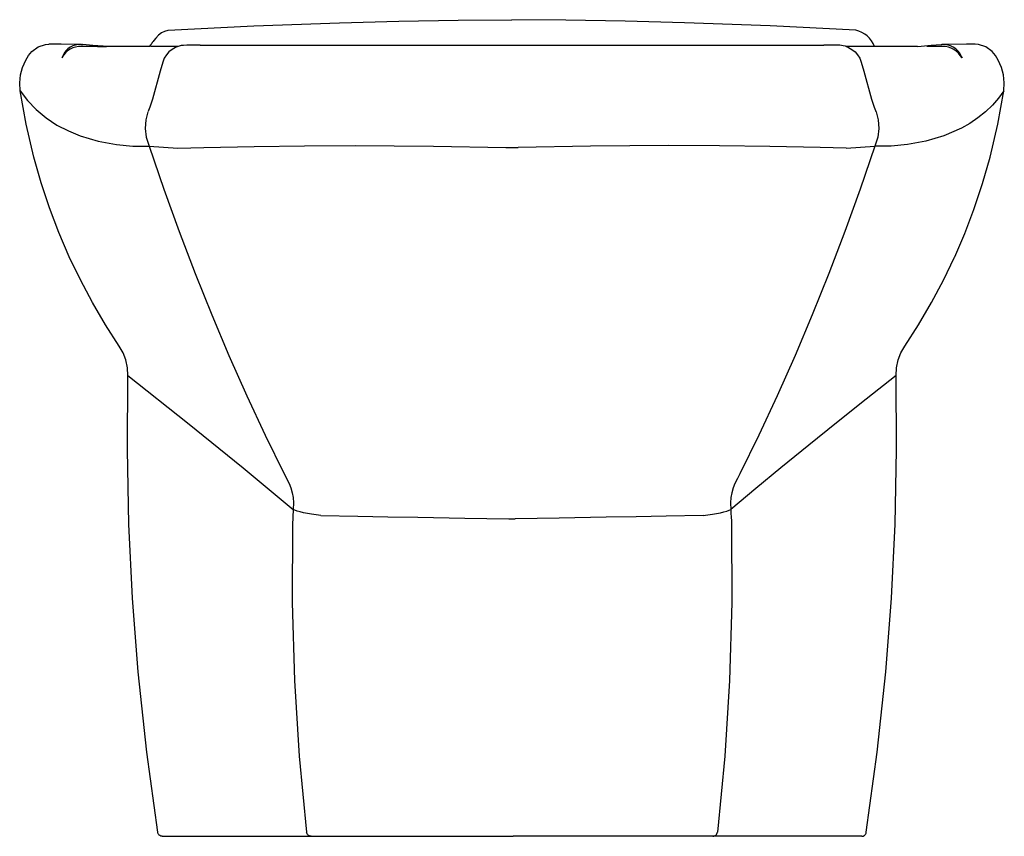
# Model space of a CAD drawing. Header units: millimetres. Extents: x -0.209 to 0.208, y 0 to 0.345.
import ezdxf

# ---------------------------------------------------------------- set-up
doc = ezdxf.new("R2010")
doc.units = ezdxf.units.MM
doc.layers.add('BLOCKS', color=3, linetype='Continuous')

msp = doc.modelspace()

# ---------------------------------------------------------------- linework, layer by layer
at = {"layer": 'BLOCKS'}
for p, q in [((-0.1824240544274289, 0.3345441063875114), (-0.181947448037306, 0.3345257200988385)), ((-0.1818005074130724, 0.3345159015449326), (-0.1819474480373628, 0.3345257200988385)), ((-0.1756665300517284, 0.3336867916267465), (-0.1717902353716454, 0.3336754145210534)), ((-0.1322783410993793, 0.3342459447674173), (0.1313229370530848, 0.3342342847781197)), ((0.180843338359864, 0.3345159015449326), (0.1811372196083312, 0.3345355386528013)), ((-0.1538448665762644, 0.2915900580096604), (-0.141651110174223, 0.2907137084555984)), ((0.1406939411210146, 0.2907137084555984), (0.1528876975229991, 0.2915900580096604)), ((-0.003091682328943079, 0.2910229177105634), (0.002134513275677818, 0.2910229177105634)), ((-0.09678226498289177, 0.1530830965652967), (-0.09466955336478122, 0.1490867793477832)), ((-0.09289087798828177, 0.138093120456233), (-0.09323065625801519, 0.1315777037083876)), ((-0.1482484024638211, 0), (-0.08537289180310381, 0)), ((-0.08537289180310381, 0), (-0.07795547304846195, 0)), ((-0.07795547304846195, 0), (-0.000957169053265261, 0)), ((-0.000957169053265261, 0), (0, 0)), ((0.07699830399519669, 0), (0, 0)), ((0.0844157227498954, 0), (0.07699830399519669, 0)), ((0.1472912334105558, 0), (0.0844157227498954, 0))]:
    msp.add_line(p, q, dxfattribs=at)
at = {"layer": 'BLOCKS', "flags": 128}
for points in [[(-0.1457297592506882, 0.3405600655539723), (-0.1095811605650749, 0.3423869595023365), (-0.0734053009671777, 0.3437367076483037), (-0.04834064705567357, 0.3443899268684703), (-0.02326888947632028, 0.344811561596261), (-0.0004785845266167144, 0.344993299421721)], [(0.1447725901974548, 0.3405600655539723), (0.1086239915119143, 0.3423869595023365), (0.07244813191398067, 0.3437367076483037), (0.04738347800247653, 0.3443899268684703), (0.02231172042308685, 0.344811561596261), (-0.0004785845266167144, 0.344993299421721)], [(-0.1459696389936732, 0.3403956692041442), (-0.1473015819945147, 0.3400341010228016), (-0.1485835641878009, 0.3394135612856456), (-0.1498765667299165, 0.3384525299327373), (-0.1510499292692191, 0.3372139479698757), (-0.1518255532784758, 0.3361463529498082)], [(-0.2033266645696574, 0.331604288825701), (-0.2007639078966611, 0.333552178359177), (-0.1976318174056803, 0.3345598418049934), (-0.1962557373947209, 0.334599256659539)], [(-0.1824973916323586, 0.3345471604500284), (-0.1909577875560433, 0.3346050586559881), (-0.1962571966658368, 0.3346525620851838)], [(-0.1756665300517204, 0.3336867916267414), (-0.182440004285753, 0.3337403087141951)], [(-0.1717902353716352, 0.3336754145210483), (-0.1733060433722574, 0.3338013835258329), (-0.1776119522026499, 0.3341620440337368), (-0.1818005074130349, 0.3345159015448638)], [(-0.1537061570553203, 0.3336541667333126), (-0.163279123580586, 0.3336504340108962), (-0.1717902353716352, 0.3336754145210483)], [(-0.1518225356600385, 0.3362120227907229), (-0.1521656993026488, 0.3357368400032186), (-0.1524754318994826, 0.3353155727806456), (-0.1527473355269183, 0.3349490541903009), (-0.1529779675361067, 0.3346391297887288), (-0.1531647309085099, 0.3343880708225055), (-0.1533225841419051, 0.3341754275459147), (-0.1535646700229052, 0.3338477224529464), (-0.1537061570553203, 0.3336541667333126)], [(-0.1415850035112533, 0.3336712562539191), (-0.1484137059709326, 0.3336562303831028), (-0.1531986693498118, 0.3336543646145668)], [(-0.1419434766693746, 0.3335658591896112), (-0.1426551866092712, 0.3332760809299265), (-0.1441206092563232, 0.3324522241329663), (-0.1454245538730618, 0.3313885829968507), (-0.1465292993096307, 0.3301159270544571), (-0.1474028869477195, 0.3286710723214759), (-0.1480200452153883, 0.3270958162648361)], [(-0.1344778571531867, 0.3342402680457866), (-0.1354474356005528, 0.3342574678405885), (-0.1366912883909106, 0.3342634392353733), (-0.1378586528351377, 0.3342466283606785), (-0.1392815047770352, 0.3341604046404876), (-0.1402309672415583, 0.3340266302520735), (-0.1411453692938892, 0.3338190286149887), (-0.1419359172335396, 0.3335533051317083)], [(-0.1322783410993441, 0.3342459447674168), (-0.1336483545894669, 0.334228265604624), (-0.1344834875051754, 0.3342454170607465)], [(0.1335263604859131, 0.3342483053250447), (0.1319822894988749, 0.3342216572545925), (0.1313229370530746, 0.3342342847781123)], [(0.1409835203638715, 0.3335508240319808), (0.14044974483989, 0.333743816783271), (0.1395079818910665, 0.3339813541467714), (0.1387042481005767, 0.3341159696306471), (0.1379964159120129, 0.3341902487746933), (0.1372171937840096, 0.3342358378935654), (0.135840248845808, 0.3342630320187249), (0.1346594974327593, 0.334259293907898), (0.1335233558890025, 0.3342408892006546)], [(0.1527488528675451, 0.3336527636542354), (0.1498109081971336, 0.3336527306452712), (0.1406487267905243, 0.3336718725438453)], [(0.1409909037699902, 0.3335641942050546), (0.1416980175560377, 0.3332760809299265), (0.1431634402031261, 0.3324522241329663), (0.1444673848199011, 0.3313885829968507), (0.1455721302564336, 0.3301159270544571), (0.146445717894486, 0.3286710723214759), (0.1470628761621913, 0.3270958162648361)], [(0.1708222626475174, 0.333674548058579), (0.1640609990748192, 0.333652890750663), (0.1527488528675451, 0.3336527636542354)], [(0.1708222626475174, 0.333674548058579), (0.1724489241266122, 0.333809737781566), (0.1767129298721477, 0.3341668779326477), (0.1808433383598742, 0.3345159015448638)], [(0.1814802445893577, 0.3337395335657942), (0.17481815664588, 0.3336873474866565)], [(0.1953000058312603, 0.3346525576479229), (0.1915180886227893, 0.3346172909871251), (0.1833321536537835, 0.3345577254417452), (0.1815488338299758, 0.3345478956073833)], [(0.2023694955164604, 0.331604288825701), (0.1998067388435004, 0.333552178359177), (0.1966746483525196, 0.3345598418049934), (0.19529854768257, 0.3345992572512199)], [(-0.2083059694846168, 0.3149889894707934), (-0.2085190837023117, 0.318269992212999), (-0.208186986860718, 0.3216364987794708), (-0.2073440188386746, 0.3248010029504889), (-0.2059718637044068, 0.3278619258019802), (-0.204761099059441, 0.32979875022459), (-0.203328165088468, 0.3316042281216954)], [(-0.1903467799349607, 0.329728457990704), (-0.1904950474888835, 0.3293244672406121), (-0.1905700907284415, 0.3291206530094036), (-0.1906461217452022, 0.3289150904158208), (-0.1906493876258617, 0.3289062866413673)], [(0.1893896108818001, 0.329728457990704), (0.1895378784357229, 0.3293244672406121), (0.1896129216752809, 0.3291206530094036), (0.1896889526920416, 0.3289150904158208), (0.189692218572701, 0.3289062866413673)], [(0.2073488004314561, 0.3149889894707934), (0.2075619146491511, 0.318269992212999), (0.2072298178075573, 0.3216364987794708), (0.206386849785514, 0.3248010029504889), (0.2050146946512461, 0.3278619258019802), (0.2038039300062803, 0.32979875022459), (0.2023709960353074, 0.3316042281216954)], [(-0.1480200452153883, 0.3270958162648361), (-0.1491069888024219, 0.3231972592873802), (-0.1523978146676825, 0.3113920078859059)], [(0.1470628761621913, 0.3270958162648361), (0.1481498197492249, 0.3231972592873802), (0.1514406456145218, 0.3113920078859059)], [(-0.2083059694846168, 0.3149889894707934), (-0.205265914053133, 0.3109023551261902), (-0.2015655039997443, 0.3069956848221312), (-0.1973726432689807, 0.3034981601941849), (-0.1927712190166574, 0.3004936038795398), (-0.1879389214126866, 0.2979957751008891), (-0.1829625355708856, 0.2959659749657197), (-0.1753431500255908, 0.2936972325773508), (-0.1676466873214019, 0.2922670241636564), (-0.160739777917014, 0.2916294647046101), (-0.1538448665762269, 0.2915900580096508)], [(-0.1664467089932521, 0.2070850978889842), (-0.1722833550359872, 0.2161512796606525), (-0.1777375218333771, 0.2254572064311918), (-0.1828403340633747, 0.235051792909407), (-0.187546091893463, 0.2448549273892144), (-0.1919367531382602, 0.2550698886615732), (-0.1958986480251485, 0.2654679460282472), (-0.1994477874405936, 0.2761110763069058), (-0.2025430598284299, 0.2869037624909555), (-0.2058154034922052, 0.3008611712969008), (-0.2083059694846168, 0.3149889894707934)], [(0.2073488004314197, 0.3149889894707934), (0.2051388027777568, 0.3118954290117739), (0.2025333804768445, 0.3088725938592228), (0.1996009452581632, 0.3060550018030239), (0.19641547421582, 0.3034981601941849), (0.1929865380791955, 0.3011943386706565), (0.1894159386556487, 0.2991813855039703), (0.1820053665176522, 0.2959659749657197), (0.1743847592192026, 0.2936996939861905), (0.1666895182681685, 0.2922670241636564), (0.1597826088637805, 0.2916294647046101), (0.1528876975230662, 0.2915900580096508)], [(0.1654895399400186, 0.2070850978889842), (0.1713261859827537, 0.2161512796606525), (0.1767803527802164, 0.2254572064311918), (0.1818490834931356, 0.2349844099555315), (0.1865263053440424, 0.2447173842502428), (0.1865889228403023, 0.2448549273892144), (0.1908336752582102, 0.2547105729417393), (0.1946793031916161, 0.2647373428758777), (0.198375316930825, 0.2757401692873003), (0.2015858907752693, 0.2869037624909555), (0.2048535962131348, 0.3008375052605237), (0.2073488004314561, 0.3149889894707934)], [(-0.1523978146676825, 0.3113920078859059), (-0.1529135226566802, 0.3096946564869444), (-0.1534796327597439, 0.3080880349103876), (-0.1540823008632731, 0.3066201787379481), (-0.1542410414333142, 0.306277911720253)], [(0.1514406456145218, 0.3113920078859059), (0.1519563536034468, 0.3096946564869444), (0.1525224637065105, 0.3080880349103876), (0.1531251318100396, 0.3066201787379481), (0.1532838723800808, 0.306277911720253)], [(-0.1543173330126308, 0.3061184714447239), (-0.1551911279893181, 0.3026999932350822), (-0.1554608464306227, 0.2990951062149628), (-0.1550402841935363, 0.2953304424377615), (-0.1538448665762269, 0.2915900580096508)], [(0.1533601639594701, 0.3061184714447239), (0.1542339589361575, 0.3026999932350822), (0.1545036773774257, 0.2990951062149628), (0.1540831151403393, 0.2953304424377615), (0.1528876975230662, 0.2915900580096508)], [(-0.1538448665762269, 0.2915900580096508), (-0.1476434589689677, 0.2734076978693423), (-0.1411609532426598, 0.2554670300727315), (-0.1344016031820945, 0.2377555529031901), (-0.1273778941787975, 0.2203002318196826), (-0.1200810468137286, 0.2030743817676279), (-0.1125422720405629, 0.1861312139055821), (-0.1047691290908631, 0.1694629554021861), (-0.09678226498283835, 0.1530830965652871)], [(-0.1416511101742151, 0.2907137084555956), (-0.1307157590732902, 0.2909995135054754), (-0.1094876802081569, 0.2914399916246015), (-0.08817933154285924, 0.2917074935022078), (-0.06679941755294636, 0.2917921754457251), (-0.05026443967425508, 0.2917322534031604), (-0.0337047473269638, 0.291569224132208), (-0.003091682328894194, 0.2910229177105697)], [(0.140693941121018, 0.2907137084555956), (0.1297585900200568, 0.2909995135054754), (0.1085305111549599, 0.2914399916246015), (0.08722216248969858, 0.2917074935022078), (0.06584224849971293, 0.2917921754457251), (0.04930727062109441, 0.2917322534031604), (0.03274757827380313, 0.291569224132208), (0.002134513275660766, 0.2910229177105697)], [(0.1528876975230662, 0.2915900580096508), (0.1466862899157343, 0.2734076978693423), (0.1402037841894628, 0.2554670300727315), (0.1334444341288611, 0.2377555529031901), (0.1264207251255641, 0.2203002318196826), (0.1191238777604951, 0.2030743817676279), (0.1115851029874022, 0.1861312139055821), (0.103811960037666, 0.1694629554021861), (0.09582509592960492, 0.1530830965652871)], [(-0.1627598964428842, 0.1946499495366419), (-0.1629607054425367, 0.1979706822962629), (-0.1636930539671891, 0.2013037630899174), (-0.1648381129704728, 0.2042667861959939), (-0.1664467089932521, 0.2070850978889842)], [(0.1618027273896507, 0.1946499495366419), (0.1620035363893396, 0.1979706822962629), (0.1627358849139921, 0.2013037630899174), (0.1638809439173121, 0.2042667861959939), (0.1654895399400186, 0.2070850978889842)], [(-0.1501721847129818, 0.001686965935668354), (-0.1548556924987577, 0.03548219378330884), (-0.1584651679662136, 0.06945057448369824), (-0.1608492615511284, 0.1006240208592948), (-0.1623641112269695, 0.1318812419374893), (-0.1630057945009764, 0.1632497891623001), (-0.1627598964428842, 0.1946499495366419)], [(-0.1627598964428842, 0.1946499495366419), (-0.137656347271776, 0.1747335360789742), (-0.1140907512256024, 0.1556786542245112), (-0.09289087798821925, 0.1380931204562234)], [(0.1618027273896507, 0.1946499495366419), (0.149230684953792, 0.1846692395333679), (0.1366991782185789, 0.1747335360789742), (0.1248905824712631, 0.1652553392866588), (0.1131335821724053, 0.1556786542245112), (0.1025210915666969, 0.1469202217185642), (0.0919337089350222, 0.1380931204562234)], [(0.1492150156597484, 0.001686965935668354), (0.1538985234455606, 0.03548219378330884), (0.1575079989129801, 0.06945057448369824), (0.159892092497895, 0.1006240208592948), (0.1614069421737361, 0.1318812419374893), (0.162048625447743, 0.1632497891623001), (0.1618027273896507, 0.1946499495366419)], [(0.09582509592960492, 0.1530830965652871), (0.09484618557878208, 0.1511793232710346), (0.09371238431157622, 0.1490867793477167)], [(-0.09466955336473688, 0.1490867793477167), (-0.093912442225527, 0.1472792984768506), (-0.09330769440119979, 0.1450993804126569), (-0.0929805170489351, 0.1431114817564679), (-0.0928218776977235, 0.1408889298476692), (-0.09289087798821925, 0.1380931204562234)], [(0.09371238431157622, 0.1490867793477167), (0.09295527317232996, 0.1472792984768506), (0.09235052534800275, 0.1450993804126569), (0.09202334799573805, 0.1431114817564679), (0.09186470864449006, 0.1408889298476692), (0.0919337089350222, 0.1380931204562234)], [(-0.08124322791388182, 0.1355230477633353), (-0.08318459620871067, 0.1357528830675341), (-0.08514176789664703, 0.1360312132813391), (-0.0869634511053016, 0.1363391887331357), (-0.08861297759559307, 0.1366706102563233), (-0.09005714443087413, 0.1370188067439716), (-0.0912668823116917, 0.1373767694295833), (-0.09221784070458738, 0.1377372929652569), (-0.09289087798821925, 0.1380931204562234)], [(0.08028605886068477, 0.1355230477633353), (0.08222742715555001, 0.1357528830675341), (0.0841845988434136, 0.1360312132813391), (0.08600628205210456, 0.1363391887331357), (0.08765580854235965, 0.1366706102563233), (0.08909997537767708, 0.1370188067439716), (0.09030971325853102, 0.1373767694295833), (0.09126067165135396, 0.1377372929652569), (0.0919337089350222, 0.1380931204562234)], [(0.0919337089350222, 0.1380931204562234), (0.09205437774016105, 0.1364857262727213), (0.09215135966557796, 0.1348641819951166), (0.09222465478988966, 0.1332239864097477), (0.09227348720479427, 0.1315777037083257)], [(-0.08124322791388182, 0.1355230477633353), (-0.06563019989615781, 0.1352202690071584), (-0.05297120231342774, 0.1349966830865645), (-0.04026427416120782, 0.1347792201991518), (-0.02041135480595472, 0.1344471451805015), (-0.001869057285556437, 0.1341604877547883)], [(-0.001869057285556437, 0.1341604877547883), (-0.001521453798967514, 0.1341607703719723), (-0.001173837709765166, 0.1341609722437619), (-0.0008262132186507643, 0.1341610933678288), (-0.0004785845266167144, 0.1341611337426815), (-0.0001309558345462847, 0.1341610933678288), (0.0002166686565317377, 0.1341609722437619), (0.0005642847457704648, 0.1341607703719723), (0.0009118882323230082, 0.1341604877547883)], [(0.08028605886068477, 0.1355230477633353), (0.06467303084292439, 0.1352202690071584), (0.05201403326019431, 0.1349966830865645), (0.03930710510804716, 0.1347792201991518), (0.01945418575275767, 0.1344471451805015), (0.0009118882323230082, 0.1341604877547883)], [(-0.09323065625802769, 0.1315777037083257), (-0.09338959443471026, 0.09875172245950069), (-0.09241317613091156, 0.06588025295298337), (-0.09038191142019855, 0.0338021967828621), (-0.08730827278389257, 0.001769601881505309)], [(0.09227348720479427, 0.1315777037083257), (0.09243242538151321, 0.09875172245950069), (0.09145600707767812, 0.06588025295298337), (0.08942474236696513, 0.0338021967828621), (0.08635110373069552, 0.001769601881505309)], [(-0.1482484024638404, -6.423306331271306e-14), (-0.1485907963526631, 3.114318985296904e-05), (-0.1489225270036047, 0.0001236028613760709), (-0.1492332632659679, 0.000274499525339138), (-0.1495133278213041, 0.0004791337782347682), (-0.149753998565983, 0.0007311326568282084), (-0.1499477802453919, 0.001022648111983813), (-0.1500886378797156, 0.001344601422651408), (-0.1501721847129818, 0.001686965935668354)], [(-0.08537289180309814, -6.423306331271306e-14), (-0.08572537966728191, 3.300285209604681e-05), (-0.08606623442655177, 0.0001309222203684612), (-0.08638420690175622, 0.0002905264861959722), (-0.0866688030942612, 0.000506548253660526), (-0.0869106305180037, 0.0007718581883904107), (-0.08710170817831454, 0.001077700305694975), (-0.08723572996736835, 0.001413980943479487), (-0.08730827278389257, 0.001769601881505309)], [(0.08441572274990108, -6.423306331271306e-14), (0.08476821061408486, 3.300285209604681e-05), (0.08510906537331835, 0.0001309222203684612), (0.08542703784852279, 0.0002905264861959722), (0.08571163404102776, 0.000506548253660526), (0.08595346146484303, 0.0007718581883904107), (0.08614453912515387, 0.001077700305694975), (0.0862785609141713, 0.001413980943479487), (0.08635110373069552, 0.001769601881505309)], [(0.147291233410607, -6.423306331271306e-14), (0.1476336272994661, 3.114318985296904e-05), (0.1479653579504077, 0.0001236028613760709), (0.1482760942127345, 0.000274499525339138), (0.1485561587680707, 0.0004791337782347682), (0.1487968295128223, 0.0007311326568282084), (0.1489906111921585, 0.001022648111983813), (0.1491314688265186, 0.001344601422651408), (0.1492150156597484, 0.001686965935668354)]]:
    msp.add_lwpolyline(points, dxfattribs=at)
at = {"layer": 'BLOCKS'}
for centre, radius, start, end in [((0.1423706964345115, 0.3297274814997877), 0.01109567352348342, 20.71789015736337, 77.49814630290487), ((-0.1826363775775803, 0.3246859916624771), 0.009056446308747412, 88.7575432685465, 152.2251048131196), ((-0.1828062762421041, 0.3262478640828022), 0.008305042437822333, 87.36215253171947, 155.2225954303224), ((0.1816115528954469, 0.3258627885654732), 0.008685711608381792, 26.42722635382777, 93.13052326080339), ((0.1810113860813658, 0.3235499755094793), 0.01020033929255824, 31.67572107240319, 87.36547173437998)]:
    msp.add_arc(centre, radius, start, end, dxfattribs=at)

doc.saveas('drawing.dxf')
